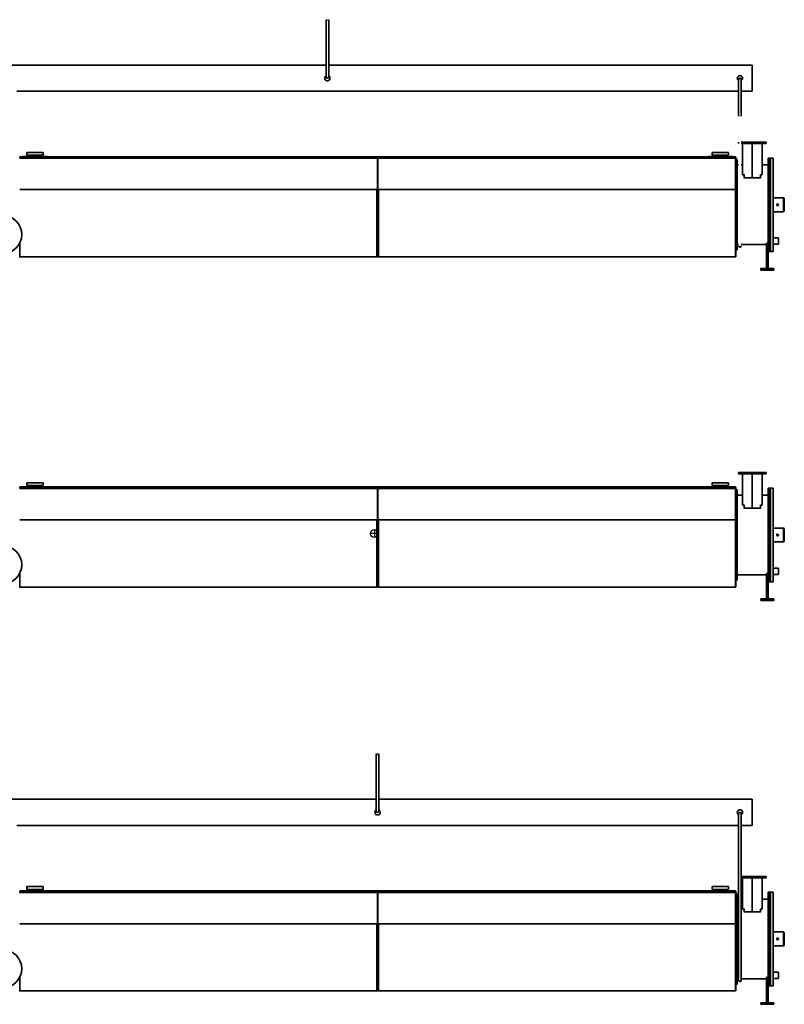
# Model space of a CAD drawing. Header units: millimetres. Extents: x -1509 to 14250, y 4402 to 14828.
# Tile 3 of 9: x 1706 to 7553, y 4402 to 11929. Entities that reach past the tile are written whole.
import ezdxf

# ---------------------------------------------------------------- set-up
doc = ezdxf.new("R2010")
doc.units = ezdxf.units.MM
doc.linetypes.add('Continu', pattern=[0])
doc.layers.add('Visible (ISO)', color=7, linetype='Continu', lineweight=35)

msp = doc.modelspace()

# ---------------------------------------------------------------- linework, layer by layer
for p, q in [((7505.07, 10261.03), (7505.07, 10212.03)), ((4447.93, 8000.87), (4387.93, 8000.87)), ((4417.93, 8030.87), (4417.93, 7970.87)), ((7505.07, 7736.36), (7505.07, 7687.36)), ((7505.07, 4648.45), (7505.07, 4599.45))]:
    msp.add_line(p, q)
msp.add_circle((4417.93, 8000.87), 30)
at = {"layer": 'Visible (ISO)'}
for p, q in [((4048.63, 11929.21), (4054.22, 11923.24)), ((4048.63, 11492.03), (4048.63, 11929.21)), ((4054.22, 11923.24), (4060.8, 11929.41)), ((4060.8, 11929.41), (4062.75, 11924.31)), ((4062.75, 11924.31), (4068.63, 11929.21)), ((4068.63, 11492.03), (4068.63, 11929.21)), ((4048.63, 11582.03), (1576.93, 11582.03)), ((7307.93, 11582.03), (4068.63, 11582.03)), ((7307.93, 11382.03), (7307.93, 11582.03)), ((7203.17, 11190.95), (7203.17, 11472.03)), ((7223.17, 11190.95), (7223.17, 11472.03)), ((7203.17, 11382.03), (1683.43, 11382.03)), ((7307.93, 11382.03), (7223.17, 11382.03)), ((7202.93, 10992.43), (7202.93, 10982.43)), ((7202.93, 10992.43), (7203.17, 10992.43)), ((7397.93, 10992.43), (7223.17, 10992.43)), ((7397.93, 10992.43), (7412.93, 10992.43)), ((7412.93, 10992.43), (7412.93, 10982.43)), ((7203.17, 10982.43), (7202.93, 10982.43)), ((7223.17, 10982.43), (7397.93, 10982.43)), ((7233.4, 10746.92), (7233.4, 10982.43)), ((7307.93, 10982.43), (7307.93, 10745.05)), ((7307.93, 10982.43), (7307.93, 10745.05)), ((7382.45, 10746.92), (7382.45, 10982.43)), ((7412.93, 10982.43), (7397.93, 10982.43)), ((1705.93, 10881.5), (1705.93, 10882.03)), ((1795.39, 10882.03), (1705.93, 10882.03)), ((1705.93, 10881.5), (1705.93, 10870.56)), ((1705.93, 10870.56), (1705.93, 10869.74)), ((4442.93, 10870.56), (1705.93, 10870.56)), ((4442.93, 10869.74), (1705.93, 10869.74)), ((1730.43, 10883.03), (1730.43, 10882.03)), ((1730.43, 10883.03), (1749.87, 10883.03)), ((1749.87, 10883.03), (1749.87, 10882.03)), ((1749.87, 10883.03), (1749.87, 10882.03)), ((1749.87, 10883.03), (1915.43, 10883.03)), ((1760.93, 10892.53), (1760.93, 10914.53)), ((1884.93, 10914.53), (1760.93, 10914.53)), ((1884.93, 10892.53), (1760.93, 10892.53)), ((1770.93, 10883.03), (1770.93, 10890.03)), ((1850.46, 10882.03), (1795.39, 10882.03)), ((4442.93, 10882.03), (1850.46, 10882.03)), ((1874.93, 10883.03), (1874.93, 10890.03)), ((1884.93, 10892.53), (1884.93, 10914.53)), ((1915.43, 10883.03), (1915.43, 10882.03)), ((4440.93, 10867.33), (4440.93, 10869.74)), ((4440.93, 10867.33), (4440.93, 10861.55)), ((4440.93, 10662.94), (4440.93, 10861.55)), ((4440.93, 10614.67), (4440.93, 10859.1)), ((4442.93, 10881.5), (4442.93, 10882.03)), ((4442.93, 10882.03), (7179.93, 10882.03)), ((4442.93, 10881.5), (4442.93, 10870.56)), ((4442.93, 10870.56), (4442.93, 10869.74)), ((4442.93, 10870.56), (7179.93, 10870.56)), ((4442.93, 10869.74), (4444.93, 10869.74)), ((4444.93, 10867.33), (4444.93, 10869.96)), ((4444.93, 10867.33), (4444.93, 10861.55)), ((4444.93, 10662.94), (4444.93, 10861.55)), ((4444.93, 10859.1), (4444.93, 10614.67)), ((6970.43, 10883.03), (6970.43, 10882.03)), ((6970.43, 10883.03), (7128.32, 10883.03)), ((7000.93, 10892.53), (7000.93, 10914.53)), ((7124.93, 10914.53), (7000.93, 10914.53)), ((7124.93, 10892.53), (7000.93, 10892.53)), ((7010.93, 10883.03), (7010.93, 10890.03)), ((7114.93, 10883.03), (7114.93, 10890.03)), ((7124.93, 10892.53), (7124.93, 10914.53)), ((7128.32, 10883.03), (7128.32, 10882.03)), ((7128.32, 10883.03), (7128.32, 10882.03)), ((7128.32, 10883.03), (7155.43, 10883.03)), ((7155.43, 10883.03), (7155.43, 10882.03)), ((7179.93, 10882.03), (7179.93, 10881.5)), ((7179.93, 10870.56), (7179.93, 10881.5)), ((7182.93, 10872.48), (7179.93, 10872.48)), ((7179.93, 10869.96), (7179.93, 10870.56)), ((7179.93, 10869.96), (7179.93, 10867.33)), ((7179.93, 10861.55), (7179.93, 10867.33)), ((7179.93, 10861.55), (7179.93, 10662.94)), ((7179.93, 10618.95), (7179.93, 10860.32)), ((7182.93, 10860.32), (7179.93, 10860.32)), ((7182.93, 10873.98), (7182.93, 10872.48)), ((7182.93, 10872.48), (7182.93, 10860.32)), ((7182.93, 10860.32), (7182.93, 10617.53)), ((7192.93, 10860.03), (7182.93, 10860.03)), ((7192.93, 10860.03), (7192.93, 10514.53)), ((7442.93, 10872.03), (7427.93, 10872.03)), ((7427.93, 10326.67), (7427.93, 10872.03)), ((7442.93, 10872.03), (7442.93, 10326.67)), ((7442.93, 10872.03), (7447.93, 10872.03)), ((7442.93, 10872.03), (7442.93, 10326.67)), ((7447.93, 10872.03), (7447.93, 10157.03)), ((7447.93, 10872.03), (7467.93, 10872.03)), ((7447.93, 10872.03), (7447.93, 10213.53)), ((7467.93, 10157.03), (7467.93, 10872.03)), ((7203.17, 10819.33), (7192.93, 10819.33)), ((7233.4, 10819.33), (7223.17, 10819.33)), ((7427.93, 10819.33), (7382.45, 10819.33)), ((7244.89, 10742.43), (7235.59, 10742.43)), ((7244.89, 10745.05), (7244.89, 10740.55)), ((7244.89, 10740.55), (7244.89, 10720.85)), ((7244.89, 10720.85), (7244.89, 10718.02)), ((7244.89, 10720.85), (7307.93, 10720.85)), ((7307.93, 10745.05), (7307.93, 10740.55)), ((7307.93, 10745.05), (7307.93, 10740.55)), ((7307.93, 10720.85), (7307.93, 10740.55)), ((7307.93, 10720.85), (7307.93, 10740.55)), ((7307.93, 10720.85), (7307.93, 10718.02)), ((7370.96, 10720.85), (7307.93, 10720.85)), ((7307.93, 10720.85), (7307.93, 10718.02)), ((7370.96, 10745.05), (7370.96, 10740.55)), ((7370.96, 10742.43), (7380.26, 10742.43)), ((7370.96, 10740.55), (7370.96, 10720.85)), ((7370.96, 10720.85), (7370.96, 10718.02)), ((1705.93, 10630.97), (4435.93, 10630.97)), ((4435.93, 10618.81), (4435.93, 10630.97)), ((4435.93, 10620.49), (4440.93, 10620.49)), ((4435.93, 10618.81), (4435.93, 10616.73)), ((4435.93, 10618.03), (4440.93, 10618.03)), ((4435.93, 10514.53), (4435.93, 10616.73)), ((4449.93, 10616.67), (4435.93, 10616.67)), ((4444.93, 10614.67), (4440.93, 10614.67)), ((4449.93, 10620.49), (4444.93, 10620.49)), ((4449.93, 10618.03), (4444.93, 10618.03)), ((4449.93, 10618.81), (4449.93, 10630.97)), ((4449.93, 10630.97), (7179.93, 10630.97)), ((4449.93, 10618.81), (4449.93, 10616.73)), ((4449.93, 10514.53), (4449.93, 10616.73)), ((7179.93, 10618.81), (7179.93, 10618.95)), ((7179.93, 10618.81), (7179.93, 10616.73)), ((7182.93, 10617.53), (7179.93, 10617.53)), ((7179.93, 10514.53), (7179.93, 10616.73)), ((7182.93, 10616.53), (7179.93, 10616.53)), ((7182.93, 10617.53), (7182.93, 10616.53)), ((7182.93, 10616.53), (7182.93, 10514.53)), ((7545.93, 10567.53), (7467.93, 10567.53)), ((7551.93, 10564.53), (7545.93, 10567.53)), ((7545.93, 10567.53), (7545.93, 10461.53)), ((7545.93, 10461.53), (7545.93, 10567.53)), ((7551.93, 10564.53), (7551.93, 10464.53)), ((7551.93, 10564.53), (7551.93, 10464.53)), ((4435.93, 10514.53), (4435.93, 10116.53)), ((4449.93, 10514.53), (4449.93, 10116.53)), ((7179.93, 10514.53), (7179.93, 10116.53)), ((7182.93, 10117.53), (7182.93, 10514.53)), ((7192.93, 10514.53), (7192.93, 10169.03)), ((7493.71, 10512.46), (7494.62, 10516.1)), ((7496.41, 10509.85), (7493.71, 10512.46)), ((7494.62, 10516.1), (7495.53, 10519.74)), ((7495.53, 10519.74), (7499.13, 10520.78)), ((7499.11, 10507.25), (7496.41, 10509.85)), ((7502.72, 10508.28), (7499.11, 10507.25)), ((7499.13, 10520.78), (7502.74, 10521.81)), ((7506.33, 10509.32), (7502.72, 10508.28)), ((7502.74, 10521.81), (7505.44, 10519.21)), ((7505.44, 10519.21), (7508.14, 10516.6)), ((7507.23, 10512.96), (7506.33, 10509.32)), ((7508.14, 10516.6), (7507.23, 10512.96)), ((7551.93, 10464.53), (7545.93, 10461.53)), ((7551.93, 10521.53), (7552.34, 10522.25)), ((7551.93, 10507.53), (7552.34, 10506.81)), ((7545.93, 10461.53), (7467.93, 10461.53)), ((7427.93, 10326.67), (7427.93, 10248.24)), ((7442.93, 10248.24), (7442.93, 10326.67)), ((7427.93, 10248.24), (7427.93, 10196.94)), ((7442.93, 10196.94), (7442.93, 10248.24)), ((7505.07, 10261.03), (7467.93, 10261.03)), ((7505.07, 10261.03), (7507.57, 10258.53)), ((7507.57, 10214.53), (7507.57, 10258.53)), ((1705.93, 10220.32), (1705.93, 10116.53)), ((7192.93, 10169.03), (7182.93, 10169.03)), ((7203.17, 10209.73), (7192.93, 10209.73)), ((7415.93, 10209.73), (7223.17, 10209.73)), ((7415.93, 10221.03), (7427.93, 10221.03)), ((7415.93, 10196.94), (7415.93, 10221.03)), ((7415.93, 10196.94), (7415.93, 10052.86)), ((7427.93, 10052.86), (7427.93, 10196.94)), ((7442.93, 10196.94), (7442.93, 10156.03)), ((7505.07, 10212.03), (7467.93, 10212.03)), ((7505.07, 10212.03), (7507.57, 10214.53)), ((1705.93, 10117.53), (1702.93, 10117.53)), ((1705.93, 10116.53), (4435.93, 10116.53)), ((4449.93, 10117.67), (4435.93, 10117.67)), ((4444.93, 10117.67), (4440.93, 10117.67)), ((4449.93, 10116.53), (7179.93, 10116.53)), ((7182.93, 10117.53), (7179.93, 10117.53)), ((7442.93, 10156.03), (7427.93, 10156.03)), ((7442.93, 10157.03), (7447.93, 10157.03)), ((7447.93, 10157.03), (7467.93, 10157.03)), ((7371.93, 10014.53), (7371.93, 10026.53)), ((7371.93, 10026.53), (7391.93, 10026.53)), ((7391.93, 10014.53), (7371.93, 10014.53)), ((7451.93, 10026.53), (7391.93, 10026.53)), ((7391.93, 10014.53), (7451.93, 10014.53)), ((7427.93, 10052.86), (7415.93, 10052.86)), ((7415.93, 10052.86), (7415.93, 10027.53)), ((7415.93, 10026.53), (7415.93, 10027.53)), ((7427.93, 10027.53), (7427.93, 10052.86)), ((7427.93, 10027.53), (7427.93, 10026.53)), ((7451.93, 10026.53), (7471.93, 10026.53)), ((7471.93, 10014.53), (7451.93, 10014.53)), ((7471.93, 10014.53), (7471.93, 10026.53)), ((7202.93, 8467.76), (7202.93, 8457.76)), ((7397.93, 8467.76), (7202.93, 8467.76)), ((7202.93, 8457.76), (7397.93, 8457.76)), ((7233.4, 8222.25), (7233.4, 8457.76)), ((7307.93, 8457.76), (7307.93, 8220.38)), ((7307.93, 8457.76), (7307.93, 8220.38)), ((7382.45, 8222.25), (7382.45, 8457.76)), ((7397.93, 8467.76), (7412.93, 8467.76)), ((7412.93, 8457.76), (7397.93, 8457.76)), ((7412.93, 8467.76), (7412.93, 8457.76)), ((1705.93, 8356.83), (1705.93, 8357.36)), ((1795.39, 8357.36), (1705.93, 8357.36)), ((1705.93, 8356.83), (1705.93, 8345.89)), ((1730.43, 8358.36), (1730.43, 8357.36)), ((1730.43, 8358.36), (1749.87, 8358.36)), ((1749.87, 8358.36), (1749.87, 8357.36)), ((1749.87, 8358.36), (1749.87, 8357.36)), ((1749.87, 8358.36), (1915.43, 8358.36)), ((1760.93, 8367.86), (1760.93, 8389.86)), ((1884.93, 8389.86), (1760.93, 8389.86)), ((1884.93, 8367.86), (1760.93, 8367.86)), ((1770.93, 8358.36), (1770.93, 8365.36)), ((1850.46, 8357.36), (1795.39, 8357.36)), ((4442.93, 8357.36), (1850.46, 8357.36)), ((1874.93, 8358.36), (1874.93, 8365.36)), ((1884.93, 8367.86), (1884.93, 8389.86)), ((1915.43, 8358.36), (1915.43, 8357.36)), ((4442.93, 8356.83), (4442.93, 8357.36)), ((4442.93, 8357.36), (7179.93, 8357.36)), ((4442.93, 8356.83), (4442.93, 8345.89)), ((6970.43, 8358.36), (6970.43, 8357.36)), ((6970.43, 8358.36), (7128.32, 8358.36)), ((7000.93, 8367.86), (7000.93, 8389.86)), ((7124.93, 8389.86), (7000.93, 8389.86)), ((7124.93, 8367.86), (7000.93, 8367.86)), ((7010.93, 8358.36), (7010.93, 8365.36)), ((7114.93, 8358.36), (7114.93, 8365.36)), ((7124.93, 8367.86), (7124.93, 8389.86)), ((7128.32, 8358.36), (7128.32, 8357.36)), ((7128.32, 8358.36), (7128.32, 8357.36)), ((7128.32, 8358.36), (7155.43, 8358.36)), ((7155.43, 8358.36), (7155.43, 8357.36)), ((7179.93, 8357.36), (7179.93, 8356.83)), ((7179.93, 8345.89), (7179.93, 8356.83)), ((1705.93, 8345.89), (1705.93, 8345.07)), ((4442.93, 8345.89), (1705.93, 8345.89)), ((4442.93, 8345.07), (1705.93, 8345.07)), ((4440.93, 8342.66), (4440.93, 8345.07)), ((4440.93, 8342.66), (4440.93, 8336.88)), ((4440.93, 8138.27), (4440.93, 8336.88)), ((4440.93, 8090), (4440.93, 8334.43)), ((4442.93, 8345.89), (4442.93, 8345.07)), ((4442.93, 8345.89), (7179.93, 8345.89)), ((4442.93, 8345.07), (4444.93, 8345.07)), ((4444.93, 8342.66), (4444.93, 8345.29)), ((4444.93, 8342.66), (4444.93, 8336.88)), ((4444.93, 8138.27), (4444.93, 8336.88)), ((4444.93, 8334.43), (4444.93, 8090)), ((7182.93, 8347.8), (7179.93, 8347.8)), ((7179.93, 8345.29), (7179.93, 8345.89)), ((7179.93, 8345.29), (7179.93, 8342.66)), ((7179.93, 8336.88), (7179.93, 8342.66)), ((7179.93, 8336.88), (7179.93, 8138.27)), ((7179.93, 8094.27), (7179.93, 8335.64)), ((7182.93, 8335.64), (7179.93, 8335.64)), ((7182.93, 8349.3), (7182.93, 8347.8)), ((7182.93, 8347.8), (7182.93, 8335.64)), ((7182.93, 8335.64), (7182.93, 8092.86)), ((7192.93, 8335.36), (7182.93, 8335.36)), ((7192.93, 8335.36), (7192.93, 7989.86)), ((7233.4, 8294.66), (7192.93, 8294.66)), ((7427.93, 8294.66), (7382.45, 8294.66)), ((7442.93, 8347.36), (7427.93, 8347.36)), ((7427.93, 7802), (7427.93, 8347.36)), ((7442.93, 8347.36), (7442.93, 7802)), ((7442.93, 8347.36), (7447.93, 8347.36)), ((7442.93, 8347.36), (7442.93, 7802)), ((7447.93, 8347.36), (7447.93, 7632.36)), ((7447.93, 8347.36), (7467.93, 8347.36)), ((7447.93, 8347.36), (7447.93, 7688.86)), ((7467.93, 7632.36), (7467.93, 8347.36)), ((7244.89, 8217.76), (7235.59, 8217.76)), ((7244.89, 8220.38), (7244.89, 8215.87)), ((7244.89, 8215.87), (7244.89, 8196.18)), ((7307.93, 8220.38), (7307.93, 8215.87)), ((7307.93, 8220.38), (7307.93, 8215.87)), ((7307.93, 8196.18), (7307.93, 8215.87)), ((7307.93, 8196.18), (7307.93, 8215.87)), ((7370.96, 8220.38), (7370.96, 8215.87)), ((7370.96, 8217.76), (7380.26, 8217.76)), ((7370.96, 8215.87), (7370.96, 8196.18)), ((7244.89, 8196.18), (7244.89, 8193.35)), ((7244.89, 8196.18), (7307.93, 8196.18)), ((7307.93, 8196.18), (7307.93, 8193.35)), ((7370.96, 8196.18), (7307.93, 8196.18)), ((7307.93, 8196.18), (7307.93, 8193.35)), ((7370.96, 8196.18), (7370.96, 8193.35)), ((1705.93, 8106.29), (4435.93, 8106.29)), ((4435.93, 8094.14), (4435.93, 8106.29)), ((4435.93, 8095.82), (4440.93, 8095.82)), ((4435.93, 8094.14), (4435.93, 8092.05)), ((4435.93, 8093.36), (4440.93, 8093.36)), ((4435.93, 7989.86), (4435.93, 8092.05)), ((4449.93, 8092), (4435.93, 8092)), ((4444.93, 8090), (4440.93, 8090)), ((4449.93, 8095.82), (4444.93, 8095.82)), ((4449.93, 8093.36), (4444.93, 8093.36)), ((4449.93, 8094.14), (4449.93, 8106.29)), ((4449.93, 8106.29), (7179.93, 8106.29)), ((4449.93, 8094.14), (4449.93, 8092.05)), ((4449.93, 7989.86), (4449.93, 8092.05)), ((7179.93, 8094.14), (7179.93, 8094.27)), ((7179.93, 8094.14), (7179.93, 8092.05)), ((7182.93, 8092.86), (7179.93, 8092.86)), ((7179.93, 7989.86), (7179.93, 8092.05)), ((7182.93, 8091.86), (7179.93, 8091.86)), ((7182.93, 8092.86), (7182.93, 8091.86)), ((7182.93, 8091.86), (7182.93, 7989.86)), ((4435.93, 7989.86), (4435.93, 7591.86)), ((4449.93, 7989.86), (4449.93, 7591.86)), ((7179.93, 7989.86), (7179.93, 7591.86)), ((7182.93, 7592.86), (7182.93, 7989.86)), ((7192.93, 7989.86), (7192.93, 7644.36)), ((7545.93, 8042.86), (7467.93, 8042.86)), ((7493.71, 7987.79), (7494.62, 7991.43)), ((7496.41, 7985.18), (7493.71, 7987.79)), ((7494.62, 7991.43), (7495.53, 7995.07)), ((7495.53, 7995.07), (7499.13, 7996.11)), ((7499.11, 7982.58), (7496.41, 7985.18)), ((7502.72, 7983.61), (7499.11, 7982.58)), ((7499.13, 7996.11), (7502.74, 7997.14)), ((7506.33, 7984.65), (7502.72, 7983.61)), ((7502.74, 7997.14), (7505.44, 7994.54)), ((7505.44, 7994.54), (7508.14, 7991.93)), ((7507.23, 7988.29), (7506.33, 7984.65)), ((7508.14, 7991.93), (7507.23, 7988.29)), ((7551.93, 8039.86), (7545.93, 8042.86)), ((7545.93, 8042.86), (7545.93, 7936.86)), ((7545.93, 7936.86), (7545.93, 8042.86)), ((7551.93, 8039.86), (7551.93, 7939.86)), ((7551.93, 8039.86), (7551.93, 7939.86)), ((7551.93, 7996.86), (7552.34, 7997.58)), ((7551.93, 7982.86), (7552.34, 7982.14)), ((7545.93, 7936.86), (7467.93, 7936.86)), ((7551.93, 7939.86), (7545.93, 7936.86)), ((7427.93, 7802), (7427.93, 7723.56)), ((7442.93, 7723.56), (7442.93, 7802)), ((1705.93, 7695.65), (1705.93, 7591.86)), ((7415.93, 7685.06), (7192.93, 7685.06)), ((7415.93, 7696.36), (7427.93, 7696.36)), ((7415.93, 7672.27), (7415.93, 7696.36)), ((7427.93, 7723.56), (7427.93, 7672.27)), ((7442.93, 7672.27), (7442.93, 7723.56)), ((7505.07, 7736.36), (7467.93, 7736.36)), ((7505.07, 7687.36), (7467.93, 7687.36)), ((7505.07, 7736.36), (7507.57, 7733.86)), ((7505.07, 7687.36), (7507.57, 7689.86)), ((7507.57, 7689.86), (7507.57, 7733.86)), ((7192.93, 7644.36), (7182.93, 7644.36)), ((7415.93, 7672.27), (7415.93, 7528.19)), ((7427.93, 7528.19), (7427.93, 7672.27)), ((7442.93, 7631.36), (7427.93, 7631.36)), ((7442.93, 7672.27), (7442.93, 7631.36)), ((7442.93, 7632.36), (7447.93, 7632.36)), ((7447.93, 7632.36), (7467.93, 7632.36)), ((1705.93, 7592.86), (1702.93, 7592.86)), ((1705.93, 7591.86), (4435.93, 7591.86)), ((4449.93, 7593), (4435.93, 7593)), ((4444.93, 7593), (4440.93, 7593)), ((4449.93, 7591.86), (7179.93, 7591.86)), ((7182.93, 7592.86), (7179.93, 7592.86)), ((7427.93, 7528.19), (7415.93, 7528.19)), ((7415.93, 7528.19), (7415.93, 7502.86)), ((7427.93, 7502.86), (7427.93, 7528.19)), ((7371.93, 7489.86), (7371.93, 7501.86)), ((7371.93, 7501.86), (7391.93, 7501.86)), ((7391.93, 7489.86), (7371.93, 7489.86)), ((7451.93, 7501.86), (7391.93, 7501.86)), ((7391.93, 7489.86), (7451.93, 7489.86)), ((7415.93, 7501.86), (7415.93, 7502.86)), ((7427.93, 7502.86), (7427.93, 7501.86)), ((7451.93, 7501.86), (7471.93, 7501.86)), ((7471.93, 7489.86), (7451.93, 7489.86)), ((7471.93, 7489.86), (7471.93, 7501.86)), ((4432.43, 5879.45), (4432.43, 6316.62)), ((4432.43, 6316.62), (4438.01, 6310.66)), ((4438.01, 6310.66), (4444.6, 6316.83)), ((4444.6, 6316.83), (4446.55, 6311.73)), ((4446.55, 6311.73), (4452.43, 6316.62)), ((4452.43, 5879.45), (4452.43, 6316.62)), ((4432.43, 5969.45), (1576.93, 5969.45)), ((7307.93, 5969.45), (4452.43, 5969.45)), ((7307.93, 5769.45), (7307.93, 5969.45)), ((7203.17, 4587.15), (7203.17, 5859.45)), ((7223.17, 4587.15), (7223.17, 5859.45)), ((7203.17, 5769.45), (1683.43, 5769.45)), ((7307.93, 5769.45), (7223.17, 5769.45)), ((7202.93, 5379.85), (7203.17, 5379.85)), ((7202.93, 5379.85), (7202.93, 5369.85)), ((7203.17, 5369.85), (7202.93, 5369.85)), ((7397.93, 5379.85), (7223.17, 5379.85)), ((7223.17, 5369.85), (7397.93, 5369.85)), ((7233.4, 5134.34), (7233.4, 5369.85)), ((7307.93, 5369.85), (7307.93, 5132.47)), ((7307.93, 5369.85), (7307.93, 5132.47)), ((7382.45, 5134.34), (7382.45, 5369.85)), ((7397.93, 5379.85), (7412.93, 5379.85)), ((7412.93, 5369.85), (7397.93, 5369.85)), ((7412.93, 5379.85), (7412.93, 5369.85)), ((1795.39, 5269.45), (1705.93, 5269.45)), ((1705.93, 5268.92), (1705.93, 5269.45)), ((1730.43, 5270.45), (1749.87, 5270.45)), ((1730.43, 5270.45), (1730.43, 5269.45)), ((1749.87, 5270.45), (1915.43, 5270.45)), ((1749.87, 5270.45), (1749.87, 5269.45)), ((1749.87, 5270.45), (1749.87, 5269.45)), ((1884.93, 5301.95), (1760.93, 5301.95)), ((1760.93, 5279.95), (1760.93, 5301.95)), ((1884.93, 5279.95), (1760.93, 5279.95)), ((1770.93, 5270.45), (1770.93, 5277.45)), ((1850.46, 5269.45), (1795.39, 5269.45)), ((4442.93, 5269.45), (1850.46, 5269.45)), ((1874.93, 5270.45), (1874.93, 5277.45)), ((1884.93, 5279.95), (1884.93, 5301.95)), ((1915.43, 5270.45), (1915.43, 5269.45)), ((4442.93, 5269.45), (7179.93, 5269.45)), ((4442.93, 5268.92), (4442.93, 5269.45)), ((6970.43, 5270.45), (7128.32, 5270.45)), ((6970.43, 5270.45), (6970.43, 5269.45)), ((7124.93, 5301.95), (7000.93, 5301.95)), ((7000.93, 5279.95), (7000.93, 5301.95)), ((7124.93, 5279.95), (7000.93, 5279.95)), ((7010.93, 5270.45), (7010.93, 5277.45)), ((7114.93, 5270.45), (7114.93, 5277.45)), ((7124.93, 5279.95), (7124.93, 5301.95)), ((7128.32, 5270.45), (7155.43, 5270.45)), ((7128.32, 5270.45), (7128.32, 5269.45)), ((7128.32, 5270.45), (7128.32, 5269.45)), ((7155.43, 5270.45), (7155.43, 5269.45)), ((7179.93, 5269.45), (7179.93, 5268.92)), ((1705.93, 5268.92), (1705.93, 5257.98)), ((4442.93, 5257.98), (1705.93, 5257.98)), ((1705.93, 5257.98), (1705.93, 5257.16)), ((4442.93, 5257.16), (1705.93, 5257.16)), ((4440.93, 5254.75), (4440.93, 5257.16)), ((4440.93, 5254.75), (4440.93, 5248.97)), ((4440.93, 5050.36), (4440.93, 5248.97)), ((4440.93, 5002.09), (4440.93, 5246.52)), ((4442.93, 5268.92), (4442.93, 5257.98)), ((4442.93, 5257.98), (7179.93, 5257.98)), ((4442.93, 5257.98), (4442.93, 5257.16)), ((4442.93, 5257.16), (4444.93, 5257.16)), ((4444.93, 5254.75), (4444.93, 5257.38)), ((4444.93, 5254.75), (4444.93, 5248.97)), ((4444.93, 5050.36), (4444.93, 5248.97)), ((4444.93, 5246.52), (4444.93, 5002.09)), ((7179.93, 5257.98), (7179.93, 5268.92)), ((7182.93, 5259.89), (7179.93, 5259.89)), ((7179.93, 5257.38), (7179.93, 5257.98)), ((7179.93, 5257.38), (7179.93, 5254.75)), ((7179.93, 5248.97), (7179.93, 5254.75)), ((7179.93, 5248.97), (7179.93, 5050.36)), ((7182.93, 5247.73), (7179.93, 5247.73)), ((7179.93, 5006.36), (7179.93, 5247.73)), ((7182.93, 5261.39), (7182.93, 5259.89)), ((7182.93, 5259.89), (7182.93, 5247.73)), ((7182.93, 5247.73), (7182.93, 5004.95)), ((7192.93, 5247.45), (7182.93, 5247.45)), ((7192.93, 5247.45), (7192.93, 4901.95)), ((7203.17, 5206.75), (7192.93, 5206.75)), ((7233.4, 5206.75), (7223.17, 5206.75)), ((7427.93, 5206.75), (7382.45, 5206.75)), ((7427.93, 4714.09), (7427.93, 5259.45)), ((7442.93, 5259.45), (7427.93, 5259.45)), ((7442.93, 5259.45), (7442.93, 4714.09)), ((7442.93, 5259.45), (7447.93, 5259.45)), ((7442.93, 5259.45), (7442.93, 4714.09)), ((7447.93, 5259.45), (7447.93, 4600.95)), ((7447.93, 5259.45), (7467.93, 5259.45)), ((7447.93, 5259.45), (7447.93, 4544.45)), ((7467.93, 4544.45), (7467.93, 5259.45)), ((7244.89, 5129.85), (7235.59, 5129.85)), ((7244.89, 5132.47), (7244.89, 5127.96)), ((7244.89, 5127.96), (7244.89, 5108.27)), ((7307.93, 5132.47), (7307.93, 5127.96)), ((7307.93, 5132.47), (7307.93, 5127.96)), ((7307.93, 5108.27), (7307.93, 5127.96)), ((7307.93, 5108.27), (7307.93, 5127.96)), ((7370.96, 5132.47), (7370.96, 5127.96)), ((7370.96, 5129.85), (7380.26, 5129.85)), ((7370.96, 5127.96), (7370.96, 5108.27)), ((7244.89, 5108.27), (7307.93, 5108.27)), ((7244.89, 5108.27), (7244.89, 5105.44)), ((7307.93, 5108.27), (7307.93, 5105.44)), ((7370.96, 5108.27), (7307.93, 5108.27)), ((7307.93, 5108.27), (7307.93, 5105.44)), ((7370.96, 5108.27), (7370.96, 5105.44)), ((1705.93, 5018.38), (4435.93, 5018.38)), ((4435.93, 5006.23), (4435.93, 5018.38)), ((4435.93, 5007.91), (4440.93, 5007.91)), ((4435.93, 5006.23), (4435.93, 5004.14)), ((4435.93, 5005.45), (4440.93, 5005.45)), ((4435.93, 4901.95), (4435.93, 5004.14)), ((4449.93, 5004.09), (4435.93, 5004.09)), ((4444.93, 5002.09), (4440.93, 5002.09)), ((4449.93, 5007.91), (4444.93, 5007.91)), ((4449.93, 5005.45), (4444.93, 5005.45)), ((4449.93, 5018.38), (7179.93, 5018.38)), ((4449.93, 5006.23), (4449.93, 5018.38)), ((4449.93, 5006.23), (4449.93, 5004.14)), ((4449.93, 4901.95), (4449.93, 5004.14)), ((7179.93, 5006.23), (7179.93, 5006.36)), ((7179.93, 5006.23), (7179.93, 5004.14)), ((7182.93, 5004.95), (7179.93, 5004.95)), ((7179.93, 4901.95), (7179.93, 5004.14)), ((7182.93, 5003.95), (7179.93, 5003.95)), ((7182.93, 5004.95), (7182.93, 5003.95)), ((7182.93, 5003.95), (7182.93, 4901.95)), ((4435.93, 4901.95), (4435.93, 4503.95)), ((4449.93, 4901.95), (4449.93, 4503.95)), ((7179.93, 4901.95), (7179.93, 4503.95)), ((7182.93, 4504.95), (7182.93, 4901.95)), ((7192.93, 4901.95), (7192.93, 4556.45)), ((7545.93, 4954.95), (7467.93, 4954.95)), ((7493.71, 4899.88), (7494.62, 4903.52)), ((7496.41, 4897.27), (7493.71, 4899.88)), ((7494.62, 4903.52), (7495.53, 4907.16)), ((7495.53, 4907.16), (7499.13, 4908.2)), ((7499.11, 4894.66), (7496.41, 4897.27)), ((7502.72, 4895.7), (7499.11, 4894.66)), ((7499.13, 4908.2), (7502.74, 4909.23)), ((7506.33, 4896.74), (7502.72, 4895.7)), ((7502.74, 4909.23), (7505.44, 4906.63)), ((7505.44, 4906.63), (7508.14, 4904.02)), ((7507.23, 4900.38), (7506.33, 4896.74)), ((7508.14, 4904.02), (7507.23, 4900.38)), ((7545.93, 4848.95), (7545.93, 4954.95)), ((7545.93, 4954.95), (7545.93, 4848.95)), ((7551.93, 4951.95), (7545.93, 4954.95)), ((7551.93, 4951.95), (7551.93, 4851.95)), ((7551.93, 4951.95), (7551.93, 4851.95)), ((7551.93, 4908.95), (7552.34, 4909.67)), ((7551.93, 4894.95), (7552.34, 4894.23)), ((7545.93, 4848.95), (7467.93, 4848.95)), ((7551.93, 4851.95), (7545.93, 4848.95)), ((7427.93, 4714.09), (7427.93, 4635.65)), ((7442.93, 4635.65), (7442.93, 4714.09)), ((1705.93, 4607.74), (1705.93, 4503.95)), ((7203.17, 4597.15), (7192.93, 4597.15)), ((7415.93, 4597.15), (7223.17, 4597.15)), ((7415.93, 4584.36), (7415.93, 4608.45)), ((7415.93, 4608.45), (7427.93, 4608.45)), ((7427.93, 4635.65), (7427.93, 4584.36)), ((7442.93, 4584.36), (7442.93, 4635.65)), ((7505.07, 4648.45), (7467.93, 4648.45)), ((7505.07, 4599.45), (7467.93, 4599.45)), ((7505.07, 4648.45), (7507.57, 4645.95)), ((7505.07, 4599.45), (7507.57, 4601.95)), ((7507.57, 4601.95), (7507.57, 4645.95)), ((7192.93, 4556.45), (7182.93, 4556.45)), ((7415.93, 4584.36), (7415.93, 4440.27)), ((7427.93, 4440.27), (7427.93, 4584.36)), ((7442.93, 4543.45), (7427.93, 4543.45)), ((7442.93, 4584.36), (7442.93, 4543.45)), ((7442.93, 4544.45), (7447.93, 4544.45)), ((7447.93, 4544.45), (7467.93, 4544.45)), ((1705.93, 4504.95), (1702.93, 4504.95)), ((1705.93, 4503.95), (4435.93, 4503.95)), ((4449.93, 4505.09), (4435.93, 4505.09)), ((4444.93, 4505.09), (4440.93, 4505.09)), ((4449.93, 4503.95), (7179.93, 4503.95)), ((7182.93, 4504.95), (7179.93, 4504.95)), ((7371.93, 4413.95), (7391.93, 4413.95)), ((7371.93, 4401.95), (7371.93, 4413.95)), ((7391.93, 4401.95), (7371.93, 4401.95)), ((7451.93, 4413.95), (7391.93, 4413.95)), ((7391.93, 4401.95), (7451.93, 4401.95)), ((7415.93, 4440.27), (7415.93, 4414.95)), ((7427.93, 4440.27), (7415.93, 4440.27)), ((7415.93, 4413.95), (7415.93, 4414.95)), ((7427.93, 4414.95), (7427.93, 4440.27)), ((7427.93, 4414.95), (7427.93, 4413.95)), ((7451.93, 4413.95), (7471.93, 4413.95)), ((7471.93, 4401.95), (7451.93, 4401.95)), ((7471.93, 4401.95), (7471.93, 4413.95))]:
    msp.add_line(p, q, dxfattribs=at)
at = {"layer": 'Visible (ISO)', "flags": 128}
for points in [[(7233.4, 10746.92), (7233.41, 10746.74), (7233.42, 10746.55), (7233.44, 10746.37), (7233.47, 10746.18), (7233.5, 10746), (7233.55, 10745.81), (7233.6, 10745.63), (7233.66, 10745.44), (7233.72, 10745.26), (7233.8, 10745.07), (7233.88, 10744.88), (7233.97, 10744.69), (7234.07, 10744.51), (7234.17, 10744.32), (7234.28, 10744.13), (7234.4, 10743.94), (7234.52, 10743.76), (7234.66, 10743.57), (7234.8, 10743.38), (7234.94, 10743.19), (7235.09, 10743), (7235.25, 10742.81), (7235.42, 10742.62), (7235.59, 10742.43)], [(7244.89, 10740.98), (7244.69, 10740.98), (7244.49, 10740.99), (7244.29, 10741), (7244.09, 10741.02), (7243.89, 10741.05), (7243.69, 10741.08), (7243.49, 10741.12), (7243.29, 10741.16), (7243.1, 10741.21), (7242.91, 10741.26), (7242.72, 10741.32), (7242.53, 10741.38), (7242.35, 10741.45), (7242.17, 10741.52), (7241.99, 10741.59), (7241.82, 10741.67), (7241.65, 10741.76), (7241.48, 10741.85), (7241.33, 10741.94), (7241.17, 10742.03), (7241.02, 10742.13), (7240.87, 10742.23), (7240.73, 10742.33), (7240.6, 10742.43)], [(7375.25, 10742.43), (7375.12, 10742.33), (7374.98, 10742.23), (7374.84, 10742.13), (7374.69, 10742.04), (7374.54, 10741.94), (7374.38, 10741.85), (7374.21, 10741.77), (7374.05, 10741.68), (7373.87, 10741.6), (7373.7, 10741.52), (7373.52, 10741.45), (7373.33, 10741.38), (7373.15, 10741.32), (7372.95, 10741.26), (7372.76, 10741.21), (7372.57, 10741.16), (7372.37, 10741.12), (7372.17, 10741.08), (7371.97, 10741.05), (7371.77, 10741.03), (7371.56, 10741), (7371.36, 10740.99), (7371.16, 10740.98), (7370.96, 10740.98)], [(7382.45, 10746.92), (7382.44, 10746.74), (7382.43, 10746.55), (7382.41, 10746.37), (7382.38, 10746.18), (7382.35, 10746), (7382.31, 10745.81), (7382.25, 10745.63), (7382.2, 10745.44), (7382.13, 10745.26), (7382.05, 10745.07), (7381.97, 10744.88), (7381.88, 10744.69), (7381.79, 10744.51), (7381.68, 10744.32), (7381.57, 10744.13), (7381.45, 10743.94), (7381.33, 10743.76), (7381.2, 10743.57), (7381.06, 10743.38), (7380.91, 10743.19), (7380.76, 10743), (7380.6, 10742.81), (7380.43, 10742.62), (7380.26, 10742.43)], [(7551.93, 10520.88), (7551.93, 10520.95), (7551.93, 10521.02), (7551.94, 10521.09), (7551.94, 10521.15), (7551.95, 10521.22), (7551.96, 10521.29), (7551.98, 10521.36), (7551.99, 10521.43), (7552.01, 10521.5), (7552.03, 10521.56), (7552.06, 10521.63), (7552.08, 10521.7), (7552.11, 10521.77), (7552.14, 10521.84), (7552.17, 10521.91), (7552.2, 10521.98), (7552.24, 10522.06), (7552.27, 10522.13), (7552.31, 10522.2), (7552.36, 10522.28), (7552.4, 10522.35), (7552.45, 10522.43), (7552.5, 10522.5), (7552.55, 10522.58)], [(7552.55, 10519.18), (7552.5, 10519.26), (7552.45, 10519.33), (7552.4, 10519.41), (7552.36, 10519.49), (7552.31, 10519.56), (7552.27, 10519.63), (7552.24, 10519.71), (7552.2, 10519.78), (7552.17, 10519.85), (7552.14, 10519.92), (7552.11, 10519.99), (7552.08, 10520.06), (7552.06, 10520.13), (7552.03, 10520.2), (7552.01, 10520.27), (7551.99, 10520.33), (7551.98, 10520.4), (7551.96, 10520.47), (7551.95, 10520.54), (7551.94, 10520.61), (7551.94, 10520.68), (7551.93, 10520.74), (7551.93, 10520.81), (7551.93, 10520.88)], [(7551.93, 10515.15), (7551.93, 10515.32), (7551.93, 10515.48), (7551.94, 10515.64), (7551.94, 10515.8), (7551.95, 10515.96), (7551.96, 10516.12), (7551.98, 10516.28), (7551.99, 10516.45), (7552.01, 10516.61), (7552.03, 10516.77), (7552.06, 10516.93), (7552.08, 10517.1), (7552.11, 10517.26), (7552.14, 10517.43), (7552.17, 10517.6), (7552.2, 10517.77), (7552.24, 10517.94), (7552.27, 10518.11), (7552.31, 10518.28), (7552.36, 10518.46), (7552.4, 10518.63), (7552.45, 10518.81), (7552.5, 10519), (7552.55, 10519.18)], [(7552.55, 10511.13), (7552.5, 10511.31), (7552.45, 10511.49), (7552.4, 10511.67), (7552.36, 10511.85), (7552.31, 10512.03), (7552.27, 10512.2), (7552.24, 10512.37), (7552.2, 10512.54), (7552.17, 10512.71), (7552.14, 10512.88), (7552.11, 10513.04), (7552.08, 10513.21), (7552.06, 10513.37), (7552.03, 10513.54), (7552.01, 10513.7), (7551.99, 10513.86), (7551.98, 10514.02), (7551.96, 10514.19), (7551.95, 10514.35), (7551.94, 10514.51), (7551.94, 10514.67), (7551.93, 10514.83), (7551.93, 10514.99), (7551.93, 10515.15)], [(7551.93, 10508.8), (7551.93, 10508.9), (7551.93, 10508.99), (7551.94, 10509.08), (7551.94, 10509.18), (7551.95, 10509.27), (7551.96, 10509.36), (7551.98, 10509.46), (7551.99, 10509.55), (7552.01, 10509.64), (7552.03, 10509.74), (7552.06, 10509.83), (7552.08, 10509.93), (7552.11, 10510.02), (7552.14, 10510.12), (7552.17, 10510.21), (7552.2, 10510.31), (7552.24, 10510.41), (7552.27, 10510.51), (7552.31, 10510.61), (7552.36, 10510.71), (7552.4, 10510.81), (7552.45, 10510.92), (7552.5, 10511.02), (7552.55, 10511.13)], [(7552.55, 10506.48), (7552.5, 10506.59), (7552.45, 10506.69), (7552.4, 10506.8), (7552.36, 10506.9), (7552.31, 10507), (7552.27, 10507.1), (7552.24, 10507.2), (7552.2, 10507.3), (7552.17, 10507.39), (7552.14, 10507.49), (7552.11, 10507.59), (7552.08, 10507.68), (7552.06, 10507.78), (7552.03, 10507.87), (7552.01, 10507.97), (7551.99, 10508.06), (7551.98, 10508.15), (7551.96, 10508.25), (7551.95, 10508.34), (7551.94, 10508.43), (7551.94, 10508.52), (7551.93, 10508.62), (7551.93, 10508.71), (7551.93, 10508.8)], [(7552.34, 10506.81), (7552.35, 10506.8), (7552.36, 10506.79), (7552.36, 10506.77), (7552.37, 10506.76), (7552.38, 10506.75), (7552.39, 10506.73), (7552.4, 10506.72), (7552.41, 10506.71), (7552.41, 10506.69), (7552.42, 10506.68), (7552.43, 10506.66), (7552.44, 10506.65), (7552.45, 10506.64), (7552.46, 10506.62), (7552.47, 10506.61), (7552.48, 10506.59), (7552.48, 10506.58), (7552.49, 10506.57), (7552.5, 10506.55), (7552.51, 10506.54), (7552.52, 10506.52), (7552.53, 10506.51), (7552.54, 10506.49), (7552.55, 10506.48)], [(7233.4, 8222.25), (7233.41, 8222.06), (7233.42, 8221.88), (7233.44, 8221.69), (7233.47, 8221.51), (7233.5, 8221.32), (7233.55, 8221.14), (7233.6, 8220.95), (7233.66, 8220.77), (7233.72, 8220.58), (7233.8, 8220.4), (7233.88, 8220.21), (7233.97, 8220.02), (7234.07, 8219.83), (7234.17, 8219.65), (7234.28, 8219.46), (7234.4, 8219.27), (7234.52, 8219.08), (7234.66, 8218.89), (7234.8, 8218.71), (7234.94, 8218.52), (7235.09, 8218.33), (7235.25, 8218.14), (7235.42, 8217.95), (7235.59, 8217.76)], [(7244.89, 8216.31), (7244.69, 8216.31), (7244.49, 8216.32), (7244.29, 8216.33), (7244.09, 8216.35), (7243.89, 8216.38), (7243.69, 8216.41), (7243.49, 8216.44), (7243.29, 8216.49), (7243.1, 8216.53), (7242.91, 8216.59), (7242.72, 8216.64), (7242.53, 8216.71), (7242.35, 8216.77), (7242.17, 8216.84), (7241.99, 8216.92), (7241.82, 8217), (7241.65, 8217.09), (7241.48, 8217.17), (7241.33, 8217.26), (7241.17, 8217.36), (7241.02, 8217.46), (7240.87, 8217.55), (7240.73, 8217.66), (7240.6, 8217.76)], [(7375.25, 8217.76), (7375.12, 8217.66), (7374.98, 8217.56), (7374.84, 8217.46), (7374.69, 8217.36), (7374.54, 8217.27), (7374.38, 8217.18), (7374.21, 8217.09), (7374.05, 8217.01), (7373.87, 8216.93), (7373.7, 8216.85), (7373.52, 8216.78), (7373.33, 8216.71), (7373.15, 8216.65), (7372.95, 8216.59), (7372.76, 8216.54), (7372.57, 8216.49), (7372.37, 8216.45), (7372.17, 8216.41), (7371.97, 8216.38), (7371.77, 8216.35), (7371.56, 8216.33), (7371.36, 8216.32), (7371.16, 8216.31), (7370.96, 8216.31)], [(7382.45, 8222.25), (7382.44, 8222.06), (7382.43, 8221.88), (7382.41, 8221.69), (7382.38, 8221.51), (7382.35, 8221.32), (7382.31, 8221.14), (7382.25, 8220.95), (7382.2, 8220.77), (7382.13, 8220.58), (7382.05, 8220.4), (7381.97, 8220.21), (7381.88, 8220.02), (7381.79, 8219.83), (7381.68, 8219.65), (7381.57, 8219.46), (7381.45, 8219.27), (7381.33, 8219.08), (7381.2, 8218.89), (7381.06, 8218.71), (7380.91, 8218.52), (7380.76, 8218.33), (7380.6, 8218.14), (7380.43, 8217.95), (7380.26, 8217.76)], [(7551.93, 7996.21), (7551.93, 7996.28), (7551.93, 7996.34), (7551.94, 7996.41), (7551.94, 7996.48), (7551.95, 7996.55), (7551.96, 7996.62), (7551.98, 7996.69), (7551.99, 7996.75), (7552.01, 7996.82), (7552.03, 7996.89), (7552.06, 7996.96), (7552.08, 7997.03), (7552.11, 7997.1), (7552.14, 7997.17), (7552.17, 7997.24), (7552.2, 7997.31), (7552.24, 7997.38), (7552.27, 7997.46), (7552.31, 7997.53), (7552.36, 7997.6), (7552.4, 7997.68), (7552.45, 7997.75), (7552.5, 7997.83), (7552.55, 7997.91)], [(7552.55, 7994.51), (7552.5, 7994.58), (7552.45, 7994.66), (7552.4, 7994.74), (7552.36, 7994.81), (7552.31, 7994.89), (7552.27, 7994.96), (7552.24, 7995.03), (7552.2, 7995.1), (7552.17, 7995.18), (7552.14, 7995.25), (7552.11, 7995.32), (7552.08, 7995.39), (7552.06, 7995.46), (7552.03, 7995.52), (7552.01, 7995.59), (7551.99, 7995.66), (7551.98, 7995.73), (7551.96, 7995.8), (7551.95, 7995.87), (7551.94, 7995.93), (7551.94, 7996), (7551.93, 7996.07), (7551.93, 7996.14), (7551.93, 7996.21)], [(7551.93, 7990.48), (7551.93, 7990.64), (7551.93, 7990.8), (7551.94, 7990.97), (7551.94, 7991.13), (7551.95, 7991.29), (7551.96, 7991.45), (7551.98, 7991.61), (7551.99, 7991.77), (7552.01, 7991.93), (7552.03, 7992.1), (7552.06, 7992.26), (7552.08, 7992.42), (7552.11, 7992.59), (7552.14, 7992.76), (7552.17, 7992.92), (7552.2, 7993.09), (7552.24, 7993.26), (7552.27, 7993.43), (7552.31, 7993.61), (7552.36, 7993.78), (7552.4, 7993.96), (7552.45, 7994.14), (7552.5, 7994.32), (7552.55, 7994.51)], [(7552.55, 7986.46), (7552.5, 7986.64), (7552.45, 7986.82), (7552.4, 7987), (7552.36, 7987.18), (7552.31, 7987.35), (7552.27, 7987.53), (7552.24, 7987.7), (7552.2, 7987.87), (7552.17, 7988.04), (7552.14, 7988.21), (7552.11, 7988.37), (7552.08, 7988.54), (7552.06, 7988.7), (7552.03, 7988.86), (7552.01, 7989.03), (7551.99, 7989.19), (7551.98, 7989.35), (7551.96, 7989.51), (7551.95, 7989.67), (7551.94, 7989.83), (7551.94, 7990), (7551.93, 7990.16), (7551.93, 7990.32), (7551.93, 7990.48)], [(7551.93, 7984.13), (7551.93, 7984.22), (7551.93, 7984.32), (7551.94, 7984.41), (7551.94, 7984.5), (7551.95, 7984.6), (7551.96, 7984.69), (7551.98, 7984.78), (7551.99, 7984.88), (7552.01, 7984.97), (7552.03, 7985.06), (7552.06, 7985.16), (7552.08, 7985.25), (7552.11, 7985.35), (7552.14, 7985.44), (7552.17, 7985.54), (7552.2, 7985.64), (7552.24, 7985.74), (7552.27, 7985.84), (7552.31, 7985.94), (7552.36, 7986.04), (7552.4, 7986.14), (7552.45, 7986.24), (7552.5, 7986.35), (7552.55, 7986.46)], [(7552.55, 7981.81), (7552.5, 7981.91), (7552.45, 7982.02), (7552.4, 7982.12), (7552.36, 7982.22), (7552.31, 7982.33), (7552.27, 7982.43), (7552.24, 7982.53), (7552.2, 7982.62), (7552.17, 7982.72), (7552.14, 7982.82), (7552.11, 7982.91), (7552.08, 7983.01), (7552.06, 7983.1), (7552.03, 7983.2), (7552.01, 7983.29), (7551.99, 7983.39), (7551.98, 7983.48), (7551.96, 7983.57), (7551.95, 7983.67), (7551.94, 7983.76), (7551.94, 7983.85), (7551.93, 7983.94), (7551.93, 7984.04), (7551.93, 7984.13)], [(7552.34, 7982.14), (7552.35, 7982.13), (7552.36, 7982.11), (7552.36, 7982.1), (7552.37, 7982.09), (7552.38, 7982.07), (7552.39, 7982.06), (7552.4, 7982.05), (7552.41, 7982.03), (7552.41, 7982.02), (7552.42, 7982), (7552.43, 7981.99), (7552.44, 7981.98), (7552.45, 7981.96), (7552.46, 7981.95), (7552.47, 7981.93), (7552.48, 7981.92), (7552.48, 7981.91), (7552.49, 7981.89), (7552.5, 7981.88), (7552.51, 7981.86), (7552.52, 7981.85), (7552.53, 7981.84), (7552.54, 7981.82), (7552.55, 7981.81)], [(7233.4, 5134.34), (7233.41, 5134.15), (7233.42, 5133.97), (7233.44, 5133.78), (7233.47, 5133.6), (7233.5, 5133.41), (7233.55, 5133.23), (7233.6, 5133.04), (7233.66, 5132.86), (7233.72, 5132.67), (7233.8, 5132.49), (7233.88, 5132.3), (7233.97, 5132.11), (7234.07, 5131.92), (7234.17, 5131.74), (7234.28, 5131.55), (7234.4, 5131.36), (7234.52, 5131.17), (7234.66, 5130.98), (7234.8, 5130.8), (7234.94, 5130.61), (7235.09, 5130.42), (7235.25, 5130.23), (7235.42, 5130.04), (7235.59, 5129.85)], [(7244.89, 5128.4), (7244.69, 5128.4), (7244.49, 5128.41), (7244.29, 5128.42), (7244.09, 5128.44), (7243.89, 5128.47), (7243.69, 5128.5), (7243.49, 5128.53), (7243.29, 5128.58), (7243.1, 5128.62), (7242.91, 5128.68), (7242.72, 5128.73), (7242.53, 5128.8), (7242.35, 5128.86), (7242.17, 5128.93), (7241.99, 5129.01), (7241.82, 5129.09), (7241.65, 5129.18), (7241.48, 5129.26), (7241.33, 5129.35), (7241.17, 5129.45), (7241.02, 5129.55), (7240.87, 5129.64), (7240.73, 5129.75), (7240.6, 5129.85)], [(7375.25, 5129.85), (7375.12, 5129.75), (7374.98, 5129.65), (7374.84, 5129.55), (7374.69, 5129.45), (7374.54, 5129.36), (7374.38, 5129.27), (7374.21, 5129.18), (7374.05, 5129.1), (7373.87, 5129.02), (7373.7, 5128.94), (7373.52, 5128.87), (7373.33, 5128.8), (7373.15, 5128.74), (7372.95, 5128.68), (7372.76, 5128.63), (7372.57, 5128.58), (7372.37, 5128.54), (7372.17, 5128.5), (7371.97, 5128.47), (7371.77, 5128.44), (7371.56, 5128.42), (7371.36, 5128.41), (7371.16, 5128.4), (7370.96, 5128.4)], [(7382.45, 5134.34), (7382.44, 5134.15), (7382.43, 5133.97), (7382.41, 5133.78), (7382.38, 5133.6), (7382.35, 5133.41), (7382.31, 5133.23), (7382.25, 5133.04), (7382.2, 5132.86), (7382.13, 5132.67), (7382.05, 5132.49), (7381.97, 5132.3), (7381.88, 5132.11), (7381.79, 5131.92), (7381.68, 5131.74), (7381.57, 5131.55), (7381.45, 5131.36), (7381.33, 5131.17), (7381.2, 5130.98), (7381.06, 5130.8), (7380.91, 5130.61), (7380.76, 5130.42), (7380.6, 5130.23), (7380.43, 5130.04), (7380.26, 5129.85)], [(7551.93, 4908.3), (7551.93, 4908.37), (7551.93, 4908.43), (7551.94, 4908.5), (7551.94, 4908.57), (7551.95, 4908.64), (7551.96, 4908.71), (7551.98, 4908.78), (7551.99, 4908.84), (7552.01, 4908.91), (7552.03, 4908.98), (7552.06, 4909.05), (7552.08, 4909.12), (7552.11, 4909.19), (7552.14, 4909.26), (7552.17, 4909.33), (7552.2, 4909.4), (7552.24, 4909.47), (7552.27, 4909.55), (7552.31, 4909.62), (7552.36, 4909.69), (7552.4, 4909.77), (7552.45, 4909.84), (7552.5, 4909.92), (7552.55, 4910)], [(7552.55, 4906.6), (7552.5, 4906.67), (7552.45, 4906.75), (7552.4, 4906.83), (7552.36, 4906.9), (7552.31, 4906.98), (7552.27, 4907.05), (7552.24, 4907.12), (7552.2, 4907.19), (7552.17, 4907.26), (7552.14, 4907.34), (7552.11, 4907.41), (7552.08, 4907.48), (7552.06, 4907.55), (7552.03, 4907.61), (7552.01, 4907.68), (7551.99, 4907.75), (7551.98, 4907.82), (7551.96, 4907.89), (7551.95, 4907.96), (7551.94, 4908.02), (7551.94, 4908.09), (7551.93, 4908.16), (7551.93, 4908.23), (7551.93, 4908.3)], [(7551.93, 4902.57), (7551.93, 4902.73), (7551.93, 4902.89), (7551.94, 4903.06), (7551.94, 4903.22), (7551.95, 4903.38), (7551.96, 4903.54), (7551.98, 4903.7), (7551.99, 4903.86), (7552.01, 4904.02), (7552.03, 4904.19), (7552.06, 4904.35), (7552.08, 4904.51), (7552.11, 4904.68), (7552.14, 4904.85), (7552.17, 4905.01), (7552.2, 4905.18), (7552.24, 4905.35), (7552.27, 4905.52), (7552.31, 4905.7), (7552.36, 4905.87), (7552.4, 4906.05), (7552.45, 4906.23), (7552.5, 4906.41), (7552.55, 4906.6)], [(7552.55, 4898.55), (7552.5, 4898.73), (7552.45, 4898.91), (7552.4, 4899.09), (7552.36, 4899.27), (7552.31, 4899.44), (7552.27, 4899.62), (7552.24, 4899.79), (7552.2, 4899.96), (7552.17, 4900.13), (7552.14, 4900.3), (7552.11, 4900.46), (7552.08, 4900.63), (7552.06, 4900.79), (7552.03, 4900.95), (7552.01, 4901.12), (7551.99, 4901.28), (7551.98, 4901.44), (7551.96, 4901.6), (7551.95, 4901.76), (7551.94, 4901.92), (7551.94, 4902.09), (7551.93, 4902.25), (7551.93, 4902.41), (7551.93, 4902.57)], [(7551.93, 4896.22), (7551.93, 4896.31), (7551.93, 4896.41), (7551.94, 4896.5), (7551.94, 4896.59), (7551.95, 4896.69), (7551.96, 4896.78), (7551.98, 4896.87), (7551.99, 4896.97), (7552.01, 4897.06), (7552.03, 4897.15), (7552.06, 4897.25), (7552.08, 4897.34), (7552.11, 4897.44), (7552.14, 4897.53), (7552.17, 4897.63), (7552.2, 4897.73), (7552.24, 4897.83), (7552.27, 4897.93), (7552.31, 4898.03), (7552.36, 4898.13), (7552.4, 4898.23), (7552.45, 4898.33), (7552.5, 4898.44), (7552.55, 4898.55)], [(7552.55, 4893.9), (7552.5, 4894), (7552.45, 4894.11), (7552.4, 4894.21), (7552.36, 4894.31), (7552.31, 4894.42), (7552.27, 4894.52), (7552.24, 4894.62), (7552.2, 4894.71), (7552.17, 4894.81), (7552.14, 4894.91), (7552.11, 4895), (7552.08, 4895.1), (7552.06, 4895.19), (7552.03, 4895.29), (7552.01, 4895.38), (7551.99, 4895.48), (7551.98, 4895.57), (7551.96, 4895.66), (7551.95, 4895.75), (7551.94, 4895.85), (7551.94, 4895.94), (7551.93, 4896.03), (7551.93, 4896.13), (7551.93, 4896.22)], [(7552.34, 4894.23), (7552.35, 4894.22), (7552.36, 4894.2), (7552.36, 4894.19), (7552.37, 4894.18), (7552.38, 4894.16), (7552.39, 4894.15), (7552.4, 4894.14), (7552.41, 4894.12), (7552.41, 4894.11), (7552.42, 4894.09), (7552.43, 4894.08), (7552.44, 4894.07), (7552.45, 4894.05), (7552.46, 4894.04), (7552.47, 4894.02), (7552.48, 4894.01), (7552.48, 4894), (7552.49, 4893.98), (7552.5, 4893.97), (7552.51, 4893.95), (7552.52, 4893.94), (7552.53, 4893.93), (7552.54, 4893.91), (7552.55, 4893.9)]]:
    msp.add_lwpolyline(points, dxfattribs=at)
at = {"layer": 'Visible (ISO)'}
for centre in [(1576.93, 10286.53), (1576.93, 7761.86), (1576.93, 4673.95)]:
    msp.add_circle(centre, 145, dxfattribs=at)
for centre, radius, start, end in [((4058.63, 11482.03), 20, 120, 60), ((4058.63, 11492.03), 10, 180, 0), ((7213.17, 11482.03), 20, 300, 240), ((7213.17, 11472.03), 10, 0, 180), ((1768.43, 10890.03), 2.5, 0, 90), ((1877.43, 10890.03), 2.5, 90, 180), ((7008.43, 10890.03), 2.5, 0, 90), ((7117.43, 10890.03), 2.5, 90, 180), ((7175.87, 10873.98), 7.06, 0, 54.912277), ((7500.93, 10514.53), 6.5, 166.018955, 226.018955), ((7500.93, 10514.53), 6.5, 106.018955, 166.018955), ((7500.93, 10514.53), 6.5, 226.018955, 286.018955), ((7500.93, 10514.53), 6.5, 46.018955, 106.018955), ((7500.93, 10514.53), 6.5, 286.018955, 346.018955), ((7500.93, 10514.53), 6.5, 346.018955, 46.018955), ((7213.17, 10199.73), 10, 180, 0), ((1768.43, 8365.36), 2.5, 0, 90), ((1877.43, 8365.36), 2.5, 90, 180), ((7008.43, 8365.36), 2.5, 0, 90), ((7117.43, 8365.36), 2.5, 90, 180), ((7175.87, 8349.3), 7.06, 0, 54.912277), ((7500.93, 7989.86), 6.5, 166.018955, 226.018955), ((7500.93, 7989.86), 6.5, 106.018955, 166.018955), ((7500.93, 7989.86), 6.5, 226.018955, 286.018955), ((7500.93, 7989.86), 6.5, 46.018955, 106.018955), ((7500.93, 7989.86), 6.5, 286.018955, 346.018955), ((7500.93, 7989.86), 6.5, 346.018955, 46.018955), ((4442.43, 5869.45), 20, 120, 60), ((4442.43, 5879.45), 10, 180, 0), ((7213.17, 5869.45), 20, 300, 240), ((7213.17, 5859.45), 10, 0, 180), ((1768.43, 5277.45), 2.5, 0, 90), ((1877.43, 5277.45), 2.5, 90, 180), ((7008.43, 5277.45), 2.5, 0, 90), ((7117.43, 5277.45), 2.5, 90, 180), ((7175.87, 5261.39), 7.06, 0, 54.912277), ((7500.93, 4901.95), 6.5, 166.018955, 226.018955), ((7500.93, 4901.95), 6.5, 106.018955, 166.018955), ((7500.93, 4901.95), 6.5, 226.018955, 286.018955), ((7500.93, 4901.95), 6.5, 46.018955, 106.018955), ((7500.93, 4901.95), 6.5, 286.018955, 346.018955), ((7500.93, 4901.95), 6.5, 346.018955, 46.018955), ((7213.17, 4587.15), 10, 180, 0)]:
    msp.add_arc(centre, radius, start, end, dxfattribs=at)

doc.saveas('drawing.dxf')
